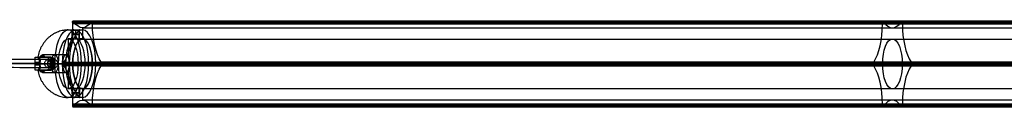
# Model space of a CAD drawing. Header units: millimetres. Extents: x -1192 to 1067, y -14 to 15.
# Tile 6 of 13: x -738 to -403, y -14 to 15. Entities that reach past the tile are written whole.
import ezdxf

# ---------------------------------------------------------------- set-up
doc = ezdxf.new("R2010")
doc.units = ezdxf.units.MM
for name, color, linetype in [('CABLE', 7, 'Continuous'), ('LUZ', 7, 'Continuous'), ('METAL NEGRO', 7, 'Continuous')]:
    doc.layers.add(name, color=color, linetype=linetype)

msp = doc.modelspace()

# ---------------------------------------------------------------- linework, layer by layer
at = {"layer": 'CABLE'}
for p, q in [((-726.64, 0.56, 255.9), (-728.83, 0.56, 254.15)), ((-727.74, -0.84, 255.02), (-727.73, 1.96, 255.02))]:
    msp.add_line(p, q, dxfattribs=at)
at = {"layer": 'CABLE', "extrusion": (-0.623585, 0.002143, 0.781752)}
msp.add_arc((1.94, -409.88, 653.17), 1.4, 90.154, 270.154, dxfattribs=at)
at = {"layer": 'CABLE', "extrusion": (0.623585, -0.002143, -0.781752)}
msp.add_arc((-1.94, -409.88, -653.17), 1.4, 89.846, 269.846, dxfattribs=at)
at = {"layer": 'CABLE'}
for points, knots in [([(-728.83, 0.56, 254.15), (-734.49, 0.58, 261.25), (-745.65, 0.62, 275.28), (-762.11, 0.68, 296.12), (-778.08, 0.73, 316.47), (-793.55, 0.78, 336.35), (-808.53, 0.83, 355.73), (-823.02, 0.88, 374.64), (-837.01, 0.93, 393.06), (-850.51, 0.97, 411), (-863.52, 1.02, 428.45), (-876.04, 1.06, 445.43), (-888.06, 1.1, 461.91), (-899.58, 1.14, 477.92), (-910.62, 1.17, 493.45), (-921.16, 1.21, 508.49), (-929.6, 1.23, 520.71), (-936.11, 1.26, 530.27), (-940.81, 1.27, 537.22), (-945.42, 1.29, 544.1), (-949.87, 1.3, 550.82), (-954.23, 1.31, 557.45), (-958.44, 1.33, 563.93), (-962.55, 1.34, 570.32), (-966.51, 1.35, 576.55), (-970.38, 1.36, 582.71), (-974.09, 1.37, 588.7), (-977.71, 1.38, 594.62), (-981.18, 1.4, 600.37), (-984.55, 1.41, 606.04), (-987.77, 1.41, 611.55), (-990.9, 1.42, 616.98), (-993.41, 1.43, 621.42), (-995.36, 1.44, 624.93), (-996.78, 1.44, 627.5), (-998.17, 1.44, 630.04), (-999.52, 1.45, 632.55), (-1000.85, 1.45, 635.03), (-1002.56, 1.46, 638.28), (-1004.23, 1.46, 641.48), (-1005.84, 1.47, 644.65), (-1007.01, 1.47, 646.98), (-1008.15, 1.47, 649.28), (-1009.26, 1.47, 651.55), (-1010.34, 1.48, 653.79), (-1011.39, 1.48, 656), (-1012.41, 1.48, 658.18), (-1013.39, 1.48, 660.33), (-1014.35, 1.49, 662.45), (-1015.28, 1.49, 664.55), (-1016.17, 1.49, 666.61), (-1017.04, 1.49, 668.64), (-1017.87, 1.49, 670.65), (-1018.67, 1.5, 672.62), (-1019.44, 1.5, 674.56), (-1020.18, 1.5, 676.47), (-1020.89, 1.5, 678.35), (-1021.57, 1.5, 680.2), (-1022.22, 1.5, 682.03), (-1022.84, 1.5, 683.82), (-1023.42, 1.5, 685.58), (-1023.98, 1.51, 687.32), (-1024.5, 1.51, 689.02), (-1025, 1.51, 690.7), (-1025.46, 1.51, 692.34), (-1025.89, 1.51, 693.96), (-1026.29, 1.51, 695.55), (-1026.54, 1.51, 696.6), (-1026.66, 1.51, 697.12), (-1026.68, 1.51, 697.17), (-1026.69, 1.51, 697.22), (-1026.7, 1.51, 697.27)], [0, 0, 0, 0, 27.267565, 53.848863, 79.744184, 104.953845, 129.478184, 153.317573, 176.472415, 198.943149, 220.730257, 241.834267, 262.255761, 281.99538, 301.053834, 319.431913, 337.130497, 345.640535, 354.150573, 362.321911, 370.49325, 378.326514, 386.159779, 393.655682, 401.151585, 408.310937, 415.470289, 422.294024, 429.117758, 435.606951, 442.096144, 448.252048, 454.407952, 457.361369, 460.314787, 463.185452, 466.056117, 468.844256, 471.632394, 477.044109, 479.667954, 482.2918, 484.83393, 487.376059, 489.836797, 492.297534, 494.677239, 497.056943, 499.35601, 501.655076, 503.893935, 506.092812, 508.251833, 510.371129, 512.45084, 514.491115, 516.492111, 518.453994, 520.37694, 522.261137, 524.106783, 525.914092, 527.683288, 529.414612, 531.108322, 532.76469, 534.384011, 535.966599, 535.966599, 535.966599, 536.125454, 536.125454, 536.125454, 536.125454]), ([(-727.73, 1.96, 255.02), (-733.39, 1.98, 262.12), (-744.55, 2.02, 276.15), (-761.01, 2.08, 296.98), (-776.97, 2.13, 317.33), (-792.45, 2.18, 337.2), (-807.42, 2.23, 356.59), (-821.91, 2.28, 375.48), (-835.9, 2.33, 393.9), (-849.39, 2.37, 411.83), (-862.4, 2.42, 429.28), (-874.91, 2.46, 446.25), (-886.92, 2.5, 462.73), (-898.44, 2.54, 478.73), (-909.47, 2.57, 494.25), (-920.01, 2.61, 509.28), (-928.44, 2.63, 521.5), (-934.95, 2.66, 531.05), (-939.65, 2.67, 538), (-944.25, 2.68, 544.88), (-948.7, 2.7, 551.58), (-953.06, 2.71, 558.22), (-957.26, 2.73, 564.68), (-961.37, 2.74, 571.08), (-965.32, 2.75, 577.3), (-969.19, 2.76, 583.45), (-972.9, 2.77, 589.43), (-976.51, 2.78, 595.34), (-979.98, 2.8, 601.08), (-983.35, 2.8, 606.75), (-986.56, 2.81, 612.25), (-989.68, 2.82, 617.68), (-992.18, 2.83, 622.1), (-994.14, 2.84, 625.61), (-995.55, 2.84, 628.17), (-996.94, 2.84, 630.71), (-998.29, 2.85, 633.21), (-999.61, 2.85, 635.69), (-1001.32, 2.86, 638.92), (-1002.98, 2.86, 642.12), (-1004.59, 2.86, 645.28), (-1005.76, 2.87, 647.6), (-1006.9, 2.87, 649.9), (-1008, 2.87, 652.16), (-1009.08, 2.88, 654.4), (-1010.12, 2.88, 656.59), (-1011.14, 2.88, 658.77), (-1012.12, 2.88, 660.91), (-1013.07, 2.89, 663.02), (-1013.99, 2.89, 665.11), (-1014.89, 2.89, 667.16), (-1015.75, 2.89, 669.19), (-1016.57, 2.89, 671.18), (-1017.37, 2.9, 673.14), (-1018.14, 2.9, 675.07), (-1018.87, 2.9, 676.97), (-1019.58, 2.9, 678.84), (-1020.25, 2.9, 680.68), (-1020.9, 2.9, 682.49), (-1021.51, 2.9, 684.27), (-1022.09, 2.9, 686.02), (-1022.64, 2.9, 687.74), (-1023.16, 2.91, 689.43), (-1023.65, 2.91, 691.09), (-1024.11, 2.91, 692.71), (-1024.54, 2.91, 694.31), (-1024.93, 2.91, 695.88), (-1025.18, 2.91, 696.92), (-1025.3, 2.91, 697.43)], [0, 0, 0, 0, 27.235592, 53.785722, 79.650681, 104.830781, 129.326365, 153.137801, 176.265493, 198.709879, 220.47144, 241.550705, 261.948254, 281.664727, 300.700834, 319.057364, 336.735196, 345.235256, 353.735315, 361.897072, 370.058829, 377.882909, 385.706989, 393.194102, 400.681215, 407.832173, 414.983131, 421.798864, 428.614597, 435.096181, 441.577765, 447.726451, 453.875137, 456.825092, 459.775046, 462.642346, 465.509645, 468.294514, 471.079383, 476.484752, 479.105521, 481.72629, 484.265439, 486.804588, 489.26244, 491.720293, 494.097206, 496.47412, 498.770491, 501.066862, 503.303096, 505.499395, 507.655884, 509.772694, 511.849967, 513.88785, 515.8865, 517.846082, 519.766774, 521.648761, 523.492244, 525.297433, 527.064555, 528.793849, 530.485572, 532.139999, 533.757421, 535.338075, 535.338075, 535.338075, 535.338075]), ([(-727.74, -0.84, 255.02), (-733.4, -0.82, 262.12), (-744.56, -0.78, 276.15), (-761.01, -0.72, 296.99), (-776.98, -0.67, 317.34), (-792.45, -0.62, 337.21), (-807.43, -0.57, 356.59), (-821.91, -0.52, 375.49), (-835.9, -0.47, 393.91), (-849.4, -0.43, 411.84), (-862.4, -0.38, 429.29), (-874.91, -0.34, 446.26), (-886.92, -0.3, 462.74), (-898.45, -0.26, 478.74), (-909.48, -0.23, 494.25), (-920.01, -0.19, 509.29), (-928.44, -0.17, 521.5), (-934.95, -0.14, 531.06), (-939.65, -0.13, 538.01), (-944.25, -0.12, 544.88), (-948.7, -0.1, 551.59), (-953.06, -0.09, 558.22), (-957.26, -0.07, 564.69), (-961.37, -0.06, 571.08), (-965.33, -0.05, 577.3), (-969.19, -0.04, 583.46), (-972.9, -0.03, 589.44), (-976.52, -0.02, 595.35), (-979.98, 0, 601.09), (-983.35, 0, 606.75), (-986.57, 0.01, 612.25), (-989.69, 0.02, 617.68), (-992.19, 0.03, 622.1), (-994.14, 0.04, 625.61), (-995.55, 0.04, 628.17), (-996.94, 0.04, 630.71), (-998.29, 0.05, 633.21), (-999.62, 0.05, 635.69), (-1001.32, 0.06, 638.93), (-1002.98, 0.06, 642.12), (-1004.6, 0.06, 645.29), (-1005.76, 0.07, 647.6), (-1006.9, 0.07, 649.9), (-1008, 0.07, 652.16), (-1009.08, 0.08, 654.4), (-1010.12, 0.08, 656.59), (-1011.14, 0.08, 658.77), (-1012.12, 0.08, 660.91), (-1013.07, 0.09, 663.03), (-1014, 0.09, 665.11), (-1014.89, 0.09, 667.17), (-1015.75, 0.09, 669.19), (-1016.58, 0.09, 671.18), (-1017.37, 0.1, 673.14), (-1018.14, 0.1, 675.07), (-1018.88, 0.1, 676.97), (-1019.58, 0.1, 678.84), (-1020.26, 0.1, 680.68), (-1020.9, 0.1, 682.49), (-1021.51, 0.1, 684.27), (-1022.09, 0.1, 686.02), (-1022.64, 0.1, 687.74), (-1023.16, 0.11, 689.43), (-1023.65, 0.11, 691.09), (-1024.11, 0.11, 692.71), (-1024.54, 0.11, 694.31), (-1024.94, 0.11, 695.88), (-1025.18, 0.11, 696.92), (-1025.3, 0.11, 697.43), (-1025.3, 0.11, 697.43), (-1025.3, 0.11, 697.43), (-1025.3, 0.11, 697.43)], [0, 0, 0, 0, 27.235592, 53.785722, 79.650681, 104.830781, 129.326365, 153.137801, 176.265493, 198.709879, 220.47144, 241.550705, 261.948254, 281.664727, 300.700834, 319.057364, 336.735196, 345.235256, 353.735315, 361.897072, 370.058829, 377.882909, 385.706989, 393.194102, 400.681215, 407.832173, 414.983131, 421.798864, 428.614597, 435.096181, 441.577765, 447.726451, 453.875137, 456.825092, 459.775046, 462.642346, 465.509645, 468.294514, 471.079383, 476.484752, 479.105521, 481.72629, 484.265439, 486.804588, 489.26244, 491.720293, 494.097206, 496.47412, 498.770491, 501.066862, 503.303096, 505.499395, 507.655884, 509.772694, 511.849967, 513.88785, 515.8865, 517.846082, 519.766774, 521.648761, 523.492244, 525.297433, 527.064555, 528.793849, 530.485572, 532.139999, 533.757421, 535.338153, 535.338153, 535.338153, 535.33823, 535.33823, 535.33823, 535.33823]), ([(-1023.9, 1.51, 697.59), (-1023.79, 1.51, 697.14), (-1023.56, 1.51, 696.16), (-1023.18, 1.51, 694.67), (-1022.76, 1.51, 693.08), (-1022.31, 1.51, 691.47), (-1021.82, 1.5, 689.83), (-1021.31, 1.5, 688.16), (-1020.76, 1.5, 686.45), (-1020.18, 1.5, 684.72), (-1019.58, 1.5, 682.95), (-1018.94, 1.5, 681.16), (-1018.27, 1.5, 679.33), (-1017.57, 1.5, 677.47), (-1016.84, 1.5, 675.58), (-1016.07, 1.49, 673.66), (-1015.28, 1.49, 671.71), (-1014.46, 1.49, 669.73), (-1013.6, 1.49, 667.72), (-1012.71, 1.49, 665.67), (-1011.79, 1.49, 663.6), (-1010.84, 1.48, 661.49), (-1009.87, 1.48, 659.36), (-1008.85, 1.48, 657.19), (-1007.82, 1.48, 655), (-1006.74, 1.47, 652.77), (-1005.64, 1.47, 650.52), (-1004.51, 1.47, 648.23), (-1003.34, 1.46, 645.92), (-1001.74, 1.46, 642.76), (-1000.08, 1.46, 639.57), (-998.38, 1.45, 636.35), (-997.06, 1.45, 633.87), (-995.71, 1.44, 631.38), (-994.32, 1.44, 628.84), (-992.92, 1.44, 626.29), (-990.97, 1.43, 622.79), (-988.47, 1.42, 618.37), (-985.35, 1.41, 612.95), (-982.14, 1.4, 607.46), (-978.78, 1.39, 601.8), (-975.32, 1.38, 596.07), (-971.71, 1.37, 590.17), (-968, 1.36, 584.2), (-964.14, 1.35, 578.05), (-960.19, 1.34, 571.83), (-956.08, 1.33, 565.45), (-951.89, 1.31, 558.99), (-947.53, 1.3, 552.36), (-943.09, 1.28, 545.65), (-938.49, 1.27, 538.79), (-933.79, 1.26, 531.84), (-927.29, 1.23, 522.29), (-918.86, 1.21, 510.08), (-908.33, 1.17, 495.06), (-897.31, 1.14, 479.55), (-885.79, 1.1, 463.56), (-873.78, 1.06, 447.08), (-861.27, 1.02, 430.12), (-848.27, 0.97, 412.68), (-834.78, 0.93, 394.75), (-820.79, 0.88, 376.34), (-806.32, 0.83, 357.44), (-791.34, 0.78, 338.06), (-775.87, 0.73, 318.2), (-759.91, 0.68, 297.85), (-743.46, 0.62, 277.02), (-732.3, 0.58, 262.99), (-726.64, 0.56, 255.9)], [0, 0, 0, 0, 1.418628, 3.034171, 4.686674, 6.376432, 8.103716, 9.868784, 11.671875, 13.513215, 15.393015, 17.311474, 19.268779, 21.265105, 23.300619, 25.375478, 27.489829, 29.643811, 31.837557, 34.071192, 36.364894, 38.658595, 41.032747, 43.406898, 45.861894, 48.316889, 50.853087, 53.389284, 56.007007, 58.62473, 64.023817, 66.805449, 69.587082, 72.451048, 75.315015, 78.261541, 81.208067, 87.349606, 93.491145, 99.965196, 106.439247, 113.247058, 120.054869, 127.197516, 134.340162, 141.818573, 149.296984, 157.111971, 164.926957, 173.079227, 181.231498, 189.721678, 198.211858, 215.869143, 234.204338, 253.21832, 272.911877, 293.285717, 314.340482, 336.076751, 358.49505, 381.595861, 405.379621, 429.846734, 454.997569, 480.832464, 507.351736, 534.555672, 534.555672, 534.555672, 534.555672])]:
    msp.add_open_spline(points, degree=3, knots=knots, dxfattribs=at)
at = {"layer": 'LUZ'}
for p, q in [((-168.6, 14.36, 6.78), (-720.37, 14.36, 242.48)), ((-713.76, 15.1, 257.95), (-162, 15.1, 22.25)), ((-713.57, 14.36, 258.41), (-161.8, 14.36, 22.71)), ((-161.8, 14.12, 22.71), (-713.57, 14.12, 258.41)), ((-444.78, 15.03, 125.57), (-443.44, 14.79, 125.45)), ((-444.49, 14.12, 124.63), (-444.49, 14.6, 124.63)), ((-444.11, 15.03, 125.28), (-444.11, 14.79, 125.73)), ((-438.73, 14.79, 139.74), (-437.39, 15.03, 139.62)), ((-438.06, 14.79, 139.46), (-438.06, 15.03, 139.9)), ((-437.68, 14.12, 140.56), (-437.68, 14.6, 140.56)), ((-716.97, 12.78, 250.44), (-716.97, 8.96, 250.44)), ((-723.58, 0.46, 234.97), (-171.81, 0.46, -0.72)), ((-720.31, 0.42, 242.62), (-723.58, 0.42, 234.97)), ((-720.31, 0.46, 242.62), (-168.54, 0.46, 6.93)), ((-713.63, 0.46, 258.26), (-161.86, 0.46, 22.56)), ((-710.36, 0.42, 265.91), (-713.63, 0.42, 258.26)), ((-710.36, 0.46, 265.91), (-158.59, 0.46, 30.21)), ((-448.18, 0.89, 117.61), (-446.85, 1.13, 117.48)), ((-448.18, 0.03, 117.61), (-446.85, -0.21, 117.48)), ((-447.51, 0.89, 117.32), (-447.51, 1.13, 117.77)), ((-447.51, -0.21, 117.77), (-447.51, 0.03, 117.32)), ((-435.33, 1.13, 147.71), (-433.99, 0.89, 147.58)), ((-435.33, -0.21, 147.71), (-433.99, 0.03, 147.58)), ((-434.66, 1.13, 147.42), (-434.66, 0.89, 147.87)), ((-434.66, 0.03, 147.87), (-434.66, -0.21, 147.42)), ((-716.97, -8.04, 250.44), (-716.97, -11.86, 250.44)), ((-168.6, -13.2, 6.78), (-720.37, -13.2, 242.48)), ((-165.2, -11.86, 14.75), (-716.97, -11.86, 250.44)), ((-444.49, -13.67, 124.63), (-444.49, -13.2, 124.63)), ((-437.68, -13.67, 140.56), (-437.68, -13.2, 140.56)), ((-168.6, -13.44, 6.78), (-720.37, -13.44, 242.48)), ((-720.18, -14.17, 242.94), (-168.41, -14.17, 7.24)), ((-713.76, -14.17, 257.95), (-162, -14.17, 22.25)), ((-713.57, -13.44, 258.41), (-161.8, -13.44, 22.71)), ((-444.78, -14.11, 125.57), (-443.44, -13.87, 125.45)), ((-444.11, -13.87, 125.73), (-444.11, -14.11, 125.28)), ((-438.73, -13.87, 139.74), (-437.39, -14.11, 139.62)), ((-438.06, -14.11, 139.9), (-438.06, -13.87, 139.46))]:
    msp.add_line(p, q, dxfattribs=at)
at = {"layer": 'LUZ', "extrusion": (0.919613, -3.2724e-14, -0.392825)}
msp.add_arc((14.12, -75, -757.71), 15, 90, 150, dxfattribs=at)
at = {"layer": 'LUZ', "extrusion": (0.919613, -1.67194e-11, -0.392825)}
msp.add_arc((14.6, -59.5, -757.71), 0.5, 270, 360, dxfattribs=at)
at = {"layer": 'LUZ', "extrusion": (-0.919613, -6.07051e-11, 0.392825)}
msp.add_arc((-14.6, -59.5, 757.71), 0.5, 150, 180, dxfattribs=at)
at = {"layer": 'LUZ', "extrusion": (0.919613, -2.12361e-12, -0.392825)}
msp.add_arc((27.78, -51.33, -757.71), 15, 180, 210, dxfattribs=at)
at = {"layer": 'LUZ', "extrusion": (0.919613, 2.50048e-12, -0.392825)}
msp.add_arc((27.78, -51.33, -757.71), 15, 150, 180, dxfattribs=at)
at = {"layer": 'LUZ', "extrusion": (0.919613, -1.97758e-10, -0.392825)}
msp.add_arc((14.6, -43.17, -757.71), 0.5, 330, 360, dxfattribs=at)
at = {"layer": 'LUZ', "extrusion": (-0.919613, -1.33739e-11, 0.392825)}
msp.add_arc((-14.6, -43.17, 757.71), 0.5, 90, 180, dxfattribs=at)
at = {"layer": 'LUZ', "extrusion": (0.919613, -4.26916e-13, -0.392825)}
msp.add_arc((14.12, -27.67, -757.71), 15, 210, 270, dxfattribs=at)
at = {"layer": 'LUZ', "extrusion": (-0.919613, 0, 0.392825)}
for centre, start, end in [((-14.12, -75, 457.71), 30, 90), ((-27.78, -51.33, 457.71), 330, 0), ((-27.78, -51.33, 457.71), 0, 30), ((-14.12, -27.67, 457.71), 270, 330), ((13.2, -75, 457.71), 90, 150), ((13.2, -27.67, 457.71), 210, 270), ((26.86, -51.33, 457.71), 150, 210)]:
    msp.add_arc(centre, 15, start, end, dxfattribs=at)
at = {"layer": 'LUZ', "extrusion": (0.919613, 4.54747e-13, -0.392825)}
for start, end in [(270, 0), (0, 30)]:
    msp.add_arc((14.6, -59.5, -457.71), 0.5, start, end, dxfattribs=at)
at = {"layer": 'LUZ', "extrusion": (0.919613, 0, -0.392825)}
for centre, radius, start, end in [((14.6, -43.17, -457.71), 0.5, 330, 0), ((14.6, -43.17, -457.71), 0.5, 360, 90), ((0.46, -51.33, -757.71), 8.5, 180, 0), ((0.46, -51.33, -757.71), 8.5, 360, 180), ((-13.67, -43.17, -457.71), 0.5, 90, 210)]:
    msp.add_arc(centre, radius, start, end, dxfattribs=at)
at = {"layer": 'LUZ', "extrusion": (0.919613, 5.68434e-14, -0.392825)}
msp.add_arc((0.46, -51.33, -457.71), 8.5, 180, 0, dxfattribs=at)
at = {"layer": 'LUZ', "extrusion": (0.919613, -5.68434e-14, -0.392825)}
msp.add_arc((0.46, -51.33, -457.71), 8.5, 360, 180, dxfattribs=at)
at = {"layer": 'LUZ', "extrusion": (-0.919613, 3.56076e-13, 0.392825)}
msp.add_arc((-0.46, -67.66, 757.71), 0.5, 210, 330, dxfattribs=at)
at = {"layer": 'LUZ', "extrusion": (-0.919613, -6.48759e-13, 0.392825)}
msp.add_arc((-0.46, -35.01, 757.71), 0.5, 30, 150, dxfattribs=at)
at = {"layer": 'LUZ', "extrusion": (0.919613, 1.13687e-13, -0.392825)}
msp.add_arc((0.46, -67.66, -457.71), 0.5, 210, 330, dxfattribs=at)
at = {"layer": 'LUZ', "extrusion": (0.919613, -3.41061e-13, -0.392825)}
msp.add_arc((0.46, -35.01, -457.71), 0.5, 30, 150, dxfattribs=at)
at = {"layer": 'LUZ', "extrusion": (0.919613, -6.13902e-13, -0.392825)}
msp.add_arc((-13.2, -75, -757.71), 15, 30, 90, dxfattribs=at)
at = {"layer": 'LUZ', "extrusion": (0.919613, 2.88658e-15, -0.392825)}
msp.add_arc((-13.2, -27.67, -757.71), 15, 270, 330, dxfattribs=at)
at = {"layer": 'LUZ', "extrusion": (0.919613, 9.85823e-13, -0.392825)}
msp.add_arc((-26.86, -51.33, -757.71), 15, 330, 30, dxfattribs=at)
at = {"layer": 'LUZ', "extrusion": (-0.919613, -8.80604e-12, 0.392825)}
msp.add_arc((13.67, -59.5, 757.71), 0.5, 270, 30, dxfattribs=at)
at = {"layer": 'LUZ', "extrusion": (-0.919613, 9.10858e-12, 0.392825)}
msp.add_arc((13.67, -43.17, 757.71), 0.5, 330, 90, dxfattribs=at)
at = {"layer": 'LUZ', "extrusion": (0.919613, -4.54747e-13, -0.392825)}
msp.add_arc((-13.67, -59.5, -457.71), 0.5, 150, 270, dxfattribs=at)
at = {"layer": 'LUZ'}
for points in [[(-720.37, 14.6, 242.48), (-720.37, 14.12, 242.48)], [(-168.6, 14.6, 6.78), (-720.37, 14.6, 242.48)], [(-168.6, 14.12, 6.78), (-720.37, 14.12, 242.48)], [(-720.18, 15.1, 242.94), (-168.41, 15.1, 7.24)], [(-719.92, 14.79, 243.54), (-720.08, 15.03, 243.17)], [(-720.08, 15.03, 243.17), (-168.31, 15.03, 7.47)], [(-719.92, 14.79, 243.54), (-168.15, 14.79, 7.85)], [(-713.86, 15.03, 257.72), (-714.02, 14.79, 257.34)], [(-162.26, 14.79, 21.64), (-714.02, 14.79, 257.34)], [(-162.09, 15.03, 22.02), (-713.86, 15.03, 257.72)], [(-713.76, 15.1, 257.95), (-162, 15.1, 22.25)], [(-713.57, 14.12, 258.41), (-713.57, 14.6, 258.41)], [(-161.8, 14.6, 22.71), (-713.57, 14.6, 258.41)], [(-713.57, 14.12, 258.41), (-161.8, 14.12, 22.71)], [(-716.97, 12.78, 250.44), (-165.2, 12.78, 14.75)], [(-716.97, 8.96, 250.44), (-165.2, 8.96, 14.75)], [(-723.32, 1.13, 235.58), (-723.48, 0.89, 235.2)], [(-171.71, 0.89, -0.49), (-723.48, 0.89, 235.2)], [(-723.48, 0.03, 235.2), (-723.32, -0.21, 235.58)], [(-723.48, 0.03, 235.2), (-171.71, 0.03, -0.49)], [(-723.32, 1.13, 235.58), (-171.55, 1.13, -0.12)], [(-710.46, 0.89, 265.68), (-710.62, 1.13, 265.3)], [(-158.85, 1.13, 29.61), (-710.62, 1.13, 265.3)], [(-710.62, -0.21, 265.3), (-710.46, 0.03, 265.68)], [(-158.69, 0.89, 29.98), (-710.46, 0.89, 265.68)], [(-710.46, 0.03, 265.68), (-158.69, 0.03, 29.98)], [(-171.55, -0.21, -0.12), (-723.32, -0.21, 235.58)], [(-710.62, -0.21, 265.3), (-158.85, -0.21, 29.61)], [(-165.2, -8.04, 14.75), (-716.97, -8.04, 250.44)], [(-720.37, -13.2, 242.48), (-720.37, -13.67, 242.48)], [(-720.37, -13.2, 242.48), (-168.6, -13.2, 6.78)], [(-713.57, -13.67, 258.41), (-713.57, -13.2, 258.41)], [(-161.8, -13.2, 22.71), (-713.57, -13.2, 258.41)], [(-720.37, -13.67, 242.48), (-168.6, -13.67, 6.78)], [(-720.08, -14.11, 243.17), (-719.92, -13.87, 243.54)], [(-168.31, -14.11, 7.47), (-720.08, -14.11, 243.17)], [(-168.15, -13.87, 7.85), (-719.92, -13.87, 243.54)], [(-714.02, -13.87, 257.34), (-713.86, -14.11, 257.72)], [(-714.02, -13.87, 257.34), (-162.26, -13.87, 21.64)], [(-713.86, -14.11, 257.72), (-162.09, -14.11, 22.02)], [(-161.8, -13.67, 22.71), (-713.57, -13.67, 258.41)]]:
    msp.add_open_spline(points, degree=1, dxfattribs=at)
at = {"layer": 'METAL NEGRO'}
for p, q in [((-720.52, 9.05, 251.42), (-720.52, 12.05, 251.42)), ((-719.27, 8.98, 252.67), (-719.27, 12, 252.67)), ((-719.27, 8.98, 250.17), (-719.27, 12, 250.17)), ((-718.02, 9.05, 251.42), (-718.02, 12.05, 251.42)), ((-716.97, 12.06, 250.44), (-716.97, 9.06, 250.44)), ((-721.01, 9.06, 252.17), (-721.8, 9.06, 252.5)), ((-720.42, 9.06, 251.91), (-721.8, 9.06, 252.5)), ((-721.8, 9.06, 252.5), (-721.8, 2.8, 252.5)), ((-716.97, 9.06, 250.44), (-718.12, 9.06, 250.93)), ((-717.62, 9.06, 250.72), (-718.12, 9.06, 250.93)), ((-730.69, 3.56, 253.96), (-730.69, 2.81, 253.96)), ((-733.09, 0.56, 250.31), (-731.4, 0.56, 251.17)), ((-731.36, 0.11, 251.19), (-733.08, 0.11, 250.32)), ((-732.32, 2.81, 256.55), (-728.2, 2.81, 256.55)), ((-732.22, 0.11, 250.75), (-732.22, 1.01, 250.75)), ((-731.4, 0.56, 251.17), (-727.67, 0.56, 249.58)), ((-731.3, 3.03, 252.54), (-729.96, 3.03, 255.66)), ((-730.44, 2.81, 259.75), (-730.44, 2.81, 254.54)), ((-727.67, 0.56, 249.58), (-729.9, 0.56, 244.35)), ((-727.73, 2.81, 255.02), (-729.48, 2.81, 260.76)), ((-726.43, 1.01, 256.93), (-728.02, 1.01, 262.16)), ((-728.02, 0.56, 262.17), (-726.43, 0.56, 256.93)), ((-725.37, 0.56, 248.59), (-727.87, 0.56, 242.74)), ((-727.23, 1.01, 259.55), (-727.23, 0.11, 259.55)), ((-726.92, 0.56, 255.78), (-721.4, 0.56, 253.42)), ((-726.43, 0.56, 256.93), (-726.92, 0.56, 255.78)), ((-726.87, 2.45, 255.91), (-726.87, -1.32, 255.91)), ((-721.49, 0.56, 239.87), (-726.32, 0.56, 241.93)), ((-725.37, 0.56, 248.59), (-723.76, 0.56, 247.91)), ((-720.31, 0.56, 242.62), (-725.14, 0.56, 244.69)), ((-725.14, 0.56, 244.69), (-723.76, 0.56, 247.91)), ((-721.49, 0.56, 239.87), (-720.31, 0.56, 242.62)), ((-721.4, 0.56, 253.42), (-718.46, 0.56, 260.32)), ((-713.63, 0.56, 258.26), (-718.46, 0.56, 260.32)), ((-712.45, 0.56, 261.02), (-717.28, 0.56, 263.08)), ((-713.63, 0.56, 258.26), (-712.45, 0.56, 261.02)), ((-732.32, -1.69, 256.55), (-728.2, -1.69, 256.55)), ((-731.3, -1.91, 252.54), (-729.96, -1.91, 255.66)), ((-730.69, -1.69, 253.96), (-730.69, -2.44, 253.96)), ((-730.44, -1.69, 254.54), (-730.44, -1.69, 259.75)), ((-721.8, -1.67, 252.5), (-721.8, -7.94, 252.5)), ((-720.97, -7.94, 252.15), (-721.8, -7.94, 252.5)), ((-720.42, -7.94, 251.91), (-721.8, -7.94, 252.5)), ((-720.52, -7.92, 251.42), (-720.52, -10.93, 251.42)), ((-719.27, -7.86, 252.67), (-719.27, -10.88, 252.67)), ((-719.27, -7.86, 250.17), (-719.27, -10.88, 250.17)), ((-716.97, -7.94, 250.44), (-718.12, -7.94, 250.93)), ((-717.67, -7.94, 250.74), (-718.12, -7.94, 250.93)), ((-718.02, -7.92, 251.42), (-718.02, -10.93, 251.42)), ((-716.97, -7.94, 250.44), (-716.97, -10.94, 250.44))]:
    msp.add_line(p, q, dxfattribs=at)
at = {"layer": 'METAL NEGRO', "extrusion": (0.919613, -4.72738e-13, -0.392825)}
msp.add_arc((0.56, -51.33, -762.96), 11.5, 270, 0, dxfattribs=at)
at = {"layer": 'METAL NEGRO', "extrusion": (-0.919613, 0, 0.392825)}
for centre, radius, start, end in [((-0.56, -51.33, 760.34), 11.5, 186.2088, 353.7912), ((-0.56, -51.33, 757.71), 11.5, 180, 0), ((-0.56, -51.33, 760.34), 11.5, 6.2083, 173.7914), ((-0.56, -51.33, 757.71), 11.5, 0, 180), ((-0.56, -51.33, 760.34), 8.5, 188.4136, 351.5868), ((-0.56, -51.33, 757.71), 8.5, 180, 0), ((-0.56, -51.33, 760.34), 8.5, 8.4139, 171.5861), ((-0.56, -51.33, 757.71), 8.5, 0, 180), ((-0.56, -53.33, 762.96), 3, 180, 0), ((-0.56, -53.33, 762.96), 3, 0, 180)]:
    msp.add_arc(centre, radius, start, end, dxfattribs=at)
at = {"layer": 'METAL NEGRO', "extrusion": (-0.919613, -4.46252e-13, 0.392825)}
msp.add_arc((-0.56, -51.33, 762.96), 11.5, 90, 180, dxfattribs=at)
at = {"layer": 'METAL NEGRO', "extrusion": (0, 1, 0)}
for centre, radius, start, end in [((719.27, 251.42, 10.51), 1.25, 203.1304, 23.1304), ((719.27, 251.42, 10.51), 1.25, 23.1304, 203.1304), ((721.8, 252.5, 2.81), 11.28, 359.1652, 47.0956)]:
    msp.add_arc(centre, radius, start, end, dxfattribs=at)
at = {"layer": 'METAL NEGRO', "extrusion": (0.919613, 0, -0.392825)}
for centre, radius, start, end in [((0.56, -51.33, -762.96), 8.5, 180, 0), ((0.56, -51.33, -762.96), 8.5, 360, 180), ((0.56, -53.33, -767.16), 3, 0, 180)]:
    msp.add_arc(centre, radius, start, end, dxfattribs=at)
at = {"layer": 'METAL NEGRO', "extrusion": (0.919613, -7.94152e-12, -0.392825)}
msp.add_arc((0.56, -53.33, -771.71), 3, 310.4593, 360, dxfattribs=at)
at = {"layer": 'METAL NEGRO', "extrusion": (0.919613, -1.45622e-12, -0.392825)}
msp.add_arc((0.56, -53.33, -771.71), 3, 0, 41.4096, dxfattribs=at)
at = {"layer": 'METAL NEGRO', "extrusion": (0.919613, 5.68434e-14, -0.392825)}
for start, end in [(272.0231, 0), (180, 267.9667)]:
    msp.add_arc((0.56, -53.33, -767.21), 3, start, end, dxfattribs=at)
at = {"layer": 'METAL NEGRO', "extrusion": (0.451961, -3.15467e-11, -0.892038)}
msp.add_arc((0.56, -529.75, -554.62), 11.06, 270, 272.3318, dxfattribs=at)
at = {"layer": 'METAL NEGRO', "extrusion": (0, -1, 0)}
for centre, radius, start, end in [((-721.8, 252.5, -0.56), 11.5, 190.9724, 225.1808), ((-721.8, 252.5, -0.56), 11.5, 66.8696, 122.7668), ((-721.8, 252.5, -0.56), 11.5, 238.1167, 246.8696), ((-721.8, 252.5, 1.69), 11.28, 132.9044, 180.8348), ((-719.27, 251.42, 9.39), 1.25, 156.8696, 336.8696), ((-719.27, 251.42, 9.39), 1.25, 336.8696, 156.8696)]:
    msp.add_arc(centre, radius, start, end, dxfattribs=at)
at = {"layer": 'METAL NEGRO', "extrusion": (0.451961, 4.55562e-11, -0.892038)}
msp.add_arc((0.56, -529.75, -554.62), 11.06, 267.6682, 270, dxfattribs=at)
at = {"layer": 'METAL NEGRO', "extrusion": (0.892038, 1.13687e-13, 0.451961)}
msp.add_arc((1.01, 556.42, -539.13), 1.8, 270, 0, dxfattribs=at)
at = {"layer": 'METAL NEGRO', "extrusion": (-0.892038, -1.13687e-13, -0.451961)}
msp.add_arc((-0.11, 556.42, 539.13), 1.8, 270, 0, dxfattribs=at)
at = {"layer": 'METAL NEGRO', "extrusion": (-0.392825, -5.68434e-14, -0.919613)}
msp.add_arc((-0.56, 765.96, 59.3), 1.25, 0, 180, dxfattribs=at)
at = {"layer": 'METAL NEGRO', "extrusion": (-0.290194, 0, 0.956968)}
msp.add_arc((-1.01, -622.41, 458.65), 1.8, 90, 180, dxfattribs=at)
at = {"layer": 'METAL NEGRO', "extrusion": (0.290194, -5.68434e-14, -0.956968)}
msp.add_arc((0.11, -622.41, -458.65), 1.8, 90, 180, dxfattribs=at)
at = {"layer": 'METAL NEGRO', "extrusion": (0.956968, 6.25867e-12, 0.290194)}
msp.add_arc((0.56, 451.1, -620.61), 11.06, 87.6682, 90, dxfattribs=at)
at = {"layer": 'METAL NEGRO', "extrusion": (0.956968, 2.82168e-11, 0.290194)}
msp.add_arc((0.56, 451.1, -620.61), 11.06, 90, 92.3318, dxfattribs=at)
at = {"layer": 'METAL NEGRO', "extrusion": (-0.392825, 1.7053e-13, -0.919613)}
msp.add_arc((-0.56, 765.96, 59.38), 1.25, 180, 360, dxfattribs=at)
at = {"layer": 'METAL NEGRO', "extrusion": (0.919613, 8.62088e-14, -0.392825)}
msp.add_arc((0.56, -53.33, -768.96), 3, 42.5155, 137.4845, dxfattribs=at)
at = {"layer": 'METAL NEGRO', "extrusion": (0.919613, 4.36374e-13, -0.392825)}
msp.add_arc((0.56, -51.33, -762.96), 11.5, 180, 270, dxfattribs=at)
at = {"layer": 'METAL NEGRO', "extrusion": (-0.919613, -4.00009e-13, 0.392825)}
msp.add_arc((-0.56, -51.33, 762.96), 11.5, 360, 90, dxfattribs=at)
at = {"layer": 'METAL NEGRO', "extrusion": (0.919613, 2.11656e-12, -0.392825)}
msp.add_arc((0.56, -53.33, -771.71), 3, 180, 229.5407, dxfattribs=at)
at = {"layer": 'METAL NEGRO', "extrusion": (0.919613, 5.47729e-12, -0.392825)}
msp.add_arc((0.56, -53.33, -771.71), 3, 138.5904, 180, dxfattribs=at)
at = {"layer": 'METAL NEGRO'}
for points, weights, degree in [([(-721.8, 12.06, 252.5), (-730.47, 12.06, 256.21), (-732.17, 2.81, 256.93)], [1, 0.746414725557, 0.931934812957], 2), ([(-733.09, 0.56, 250.31), (-732.41, 0.56, 246.84), (-729.9, 0.56, 244.35)], [0.861319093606, 0.836758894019, 0.889874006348], 2), ([(-730.92, 2.81, 253.43), (-731.13, 2.81, 252.92), (-731.34, 2.71, 252.43), (-731.53, 2.51, 252)], [1, 0.971301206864, 0.971301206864, 1], 3), ([(-731.36, 0.11, 251.19), (-731.41, 0.41, 251.16), (-731.41, 0.71, 251.16), (-731.36, 1.01, 251.19)], [1, 0.99245733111, 0.99245733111, 1], 3), ([(-726.43, 1.01, 256.93), (-726.43, 1.9, 256.93), (-726.77, 2.59, 256.13), (-727.3, 2.77, 254.89)], [1, 0.851082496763, 0.851082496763, 1], 3), ([(-727.3, -1.65, 254.89), (-726.77, -1.47, 256.13), (-726.43, -0.78, 256.93), (-726.43, 0.11, 256.93)], [1, 0.851082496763, 0.851082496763, 1], 3), ([(-732.17, -1.69, 256.93), (-730.47, -10.94, 256.21), (-721.8, -10.94, 252.5)], [0.931934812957, 0.746414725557, 1], 2), ([(-731.53, -1.39, 252), (-731.34, -1.58, 252.43), (-731.13, -1.69, 252.92), (-730.92, -1.69, 253.43)], [1, 0.971301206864, 0.971301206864, 1], 3)]:
    msp.add_rational_spline(points, weights, degree=degree, dxfattribs=at)
for points, degree in [([(-721.8, 12.06, 252.5), (-720.42, 12.06, 251.91)], 1), ([(-720.42, 12.06, 251.91), (-720.42, 9.06, 251.91)], 1), ([(-718.12, 9.06, 250.93), (-718.12, 12.06, 250.93)], 1), ([(-718.12, 12.06, 250.93), (-716.97, 12.06, 250.44)], 1), ([(-720.42, 9.06, 251.91), (-721.8, 9.06, 252.5)], 1), ([(-716.97, 9.06, 250.44), (-718.12, 9.06, 250.93)], 1), ([(-722.58, 3.56, 250.66), (-730.63, 3.56, 254.1)], 1), ([(-731.36, 1.01, 251.19), (-733.08, 1.01, 250.32)], 1), ([(-733.08, 0.11, 250.32), (-731.36, 0.11, 251.19)], 1), ([(-733.07, 2.81, 252.34), (-730.92, 2.81, 253.43)], 1), ([(-729.85, 2.81, 255.93), (-730.92, 2.81, 253.43)], 1), ([(-729.85, 2.81, 255.93), (-727.73, 2.81, 255.02)], 1), ([(-727.73, 2.81, 255.02), (-729.48, 2.81, 260.76)], 1), ([(-726.41, 1.81, 249.33), (-728.89, 1.81, 243.54)], 1), ([(-728.02, 1.01, 262.16), (-726.43, 1.01, 256.93)], 1), ([(-726.43, 0.11, 256.93), (-728.02, 0.11, 262.16)], 1), ([(-727.73, 2.81, 255.02), (-727.59, 2.81, 254.96), (-727.45, 2.8, 254.92), (-727.3, 2.77, 254.89)], 3), ([(-726.43, 1.01, 256.93), (-726.43, 0.11, 256.93)], 1), ([(-730.92, -1.69, 253.43), (-733.07, -1.69, 252.34)], 1), ([(-730.92, -1.69, 253.43), (-729.85, -1.69, 255.93)], 1), ([(-730.63, -2.44, 254.1), (-722.58, -2.44, 250.66)], 1), ([(-727.73, -1.69, 255.02), (-729.85, -1.69, 255.93)], 1), ([(-729.48, -1.69, 260.76), (-727.73, -1.69, 255.02)], 1), ([(-728.89, -0.69, 243.54), (-726.41, -0.69, 249.33)], 1), ([(-727.3, -1.65, 254.89), (-727.45, -1.68, 254.92), (-727.59, -1.69, 254.96), (-727.73, -1.69, 255.02)], 3), ([(-721.8, -7.94, 252.5), (-720.42, -7.94, 251.91)], 1), ([(-720.42, -7.94, 251.91), (-720.42, -10.94, 251.91)], 1), ([(-718.12, -10.94, 250.93), (-718.12, -7.94, 250.93)], 1), ([(-718.12, -7.94, 250.93), (-716.97, -7.94, 250.44)], 1), ([(-720.42, -10.94, 251.91), (-721.8, -10.94, 252.5)], 1), ([(-716.97, -10.94, 250.44), (-718.12, -10.94, 250.93)], 1)]:
    msp.add_open_spline(points, degree=degree, dxfattribs=at)
for points, knots in [([(-720.42, 12.06, 251.91), (-720.48, 12.06, 251.76), (-720.52, 12.06, 251.6), (-720.52, 12.04, 251.27), (-720.49, 12.04, 251.11), (-720.37, 12.02, 250.81), (-720.28, 12.01, 250.67), (-720.05, 12, 250.43), (-719.91, 11.99, 250.34), (-719.61, 11.99, 250.21), (-719.45, 12, 250.18), (-719.12, 12.01, 250.17), (-718.96, 12.02, 250.2), (-718.65, 12.04, 250.32), (-718.51, 12.04, 250.42), (-718.28, 12.06, 250.64), (-718.18, 12.06, 250.78), (-718.12, 12.06, 250.93)], [0, 0, 0, 0, 0.494393, 0.494393, 0.988786, 0.988786, 1.483179, 1.483179, 1.977572, 1.977572, 2.471965, 2.471965, 2.966358, 2.966358, 3.460751, 3.460751, 3.955144, 3.955144, 3.955144, 3.955144]), ([(-718.12, 12.06, 250.93), (-718.05, 12.06, 251.08), (-718.02, 12.06, 251.25), (-718.02, 12.04, 251.57), (-718.05, 12.04, 251.74), (-718.17, 12.02, 252.04), (-718.26, 12.01, 252.18), (-718.49, 12, 252.41), (-718.63, 11.99, 252.51), (-718.85, 11.99, 252.6), (-718.93, 11.99, 252.63), (-719.09, 12, 252.66), (-719.17, 12, 252.67), (-719.42, 12.01, 252.68), (-719.58, 12.02, 252.64), (-719.89, 12.04, 252.52), (-720.03, 12.04, 252.43), (-720.2, 12.05, 252.26), (-720.25, 12.06, 252.2), (-720.35, 12.06, 252.06), (-720.39, 12.06, 251.99), (-720.42, 12.06, 251.91)], [0, 0, 0, 0, 0.493806, 0.493806, 0.987612, 0.987612, 1.481418, 1.481418, 1.975223, 1.975223, 2.222126, 2.222126, 2.469029, 2.469029, 2.962835, 2.962835, 3.456641, 3.456641, 3.703544, 3.703544, 3.950447, 3.950447, 3.950447, 3.950447]), ([(-720.42, 9.06, 251.91), (-720.45, 9.06, 251.84), (-720.48, 9.06, 251.76), (-720.51, 9.06, 251.6), (-720.52, 9.05, 251.52), (-720.52, 9.04, 251.27), (-720.49, 9.03, 251.11), (-720.37, 9, 250.8), (-720.28, 8.99, 250.67), (-720.11, 8.98, 250.49), (-720.04, 8.97, 250.44), (-719.91, 8.97, 250.35), (-719.83, 8.97, 250.31), (-719.61, 8.97, 250.21), (-719.44, 8.97, 250.18), (-719.12, 8.99, 250.17), (-718.95, 9, 250.2), (-718.65, 9.03, 250.32), (-718.51, 9.04, 250.41), (-718.28, 9.06, 250.64), (-718.18, 9.06, 250.78), (-718.12, 9.06, 250.93)], [-3.952953, -3.952953, -3.952953, -3.952953, -3.705894, -3.705894, -3.458834, -3.458834, -2.964715, -2.964715, -2.470596, -2.470596, -2.223536, -2.223536, -1.976477, -1.976477, -1.482358, -1.482358, -0.988238, -0.988238, -0.494119, -0.494119, 0, 0, 0, 0]), ([(-720.42, 9.06, 251.91), (-720.35, 9.06, 252.06), (-720.26, 9.06, 252.2), (-720.03, 9.04, 252.43), (-719.89, 9.03, 252.52), (-719.66, 9.01, 252.61), (-719.58, 9, 252.64), (-719.42, 8.99, 252.67), (-719.34, 8.99, 252.67), (-719.09, 8.97, 252.67), (-718.93, 8.97, 252.64), (-718.63, 8.97, 252.51), (-718.49, 8.97, 252.41), (-718.26, 8.99, 252.18), (-718.17, 9, 252.04), (-718.05, 9.03, 251.74), (-718.02, 9.04, 251.57), (-718.02, 9.06, 251.25), (-718.05, 9.06, 251.08), (-718.12, 9.06, 250.93)], [0, 0, 0, 0, 0.494418, 0.494418, 0.988837, 0.988837, 1.236046, 1.236046, 1.483255, 1.483255, 1.977673, 1.977673, 2.472092, 2.472092, 2.96651, 2.96651, 3.460928, 3.460928, 3.955346, 3.955346, 3.955346, 3.955346]), ([(-733.08, 1.01, 250.32), (-733.07, 1.14, 250.32), (-733.07, 1.26, 250.34), (-733.06, 1.5, 250.4), (-733.06, 1.62, 250.44), (-733.06, 1.96, 250.61), (-733.06, 2.15, 250.77), (-733.06, 2.4, 251.05), (-733.06, 2.47, 251.16), (-733.06, 2.59, 251.37), (-733.06, 2.64, 251.49), (-733.07, 2.73, 251.72), (-733.07, 2.76, 251.84), (-733.07, 2.8, 252.09), (-733.07, 2.81, 252.21), (-733.07, 2.81, 252.34)], [0, 0, 0, 0, 0.37557, 0.37557, 0.75114, 0.75114, 1.502279, 1.502279, 1.877849, 1.877849, 2.253419, 2.253419, 2.628989, 2.628989, 3.004559, 3.004559, 3.004559, 3.004559]), ([(-733.07, -1.69, 252.34), (-733.07, -1.69, 252.09), (-733.07, -1.65, 251.84), (-733.06, -1.48, 251.37), (-733.06, -1.36, 251.15), (-733.06, -1.11, 250.86), (-733.06, -1.02, 250.78), (-733.06, -0.83, 250.62), (-733.06, -0.72, 250.55), (-733.06, -0.5, 250.44), (-733.06, -0.38, 250.4), (-733.07, -0.14, 250.34), (-733.07, -0.02, 250.32), (-733.08, 0.11, 250.32)], [0, 0, 0, 0, 0.751676, 0.751676, 1.503353, 1.503353, 1.879191, 1.879191, 2.255029, 2.255029, 2.630868, 2.630868, 3.006706, 3.006706, 3.006706, 3.006706]), ([(-731.36, 1.01, 251.19), (-731.34, 1.16, 251.2), (-731.32, 1.3, 251.23), (-731.3, 1.59, 251.32), (-731.3, 1.73, 251.38), (-731.32, 1.98, 251.52), (-731.34, 2.11, 251.61), (-731.41, 2.33, 251.8), (-731.46, 2.42, 251.9), (-731.53, 2.51, 252)], [-1.791233, -1.791233, -1.791233, -1.791233, -1.343424, -1.343424, -0.895616, -0.895616, -0.447808, -0.447808, 0, 0, 0, 0]), ([(-731.53, -1.39, 252), (-731.46, -1.3, 251.9), (-731.41, -1.21, 251.79), (-731.34, -0.98, 251.61), (-731.32, -0.86, 251.52), (-731.3, -0.6, 251.38), (-731.3, -0.46, 251.32), (-731.32, -0.18, 251.23), (-731.34, -0.04, 251.2), (-731.36, 0.11, 251.19)], [-1.791242, -1.791242, -1.791242, -1.791242, -1.343432, -1.343432, -0.895621, -0.895621, -0.447811, -0.447811, 0, 0, 0, 0]), ([(-728.89, 1.81, 243.54), (-729.02, 1.81, 243.64), (-729.15, 1.78, 243.74), (-729.39, 1.66, 243.94), (-729.51, 1.57, 244.03), (-729.7, 1.34, 244.18), (-729.77, 1.2, 244.24), (-729.85, 0.97, 244.3), (-729.87, 0.89, 244.32), (-729.9, 0.73, 244.34), (-729.9, 0.64, 244.35), (-729.9, 0.56, 244.35)], [0, 0, 0, 0, 0.502626, 0.502626, 1.005253, 1.005253, 1.507879, 1.507879, 1.759192, 1.759192, 2.010505, 2.010505, 2.010505, 2.010505]), ([(-729.9, 0.56, 244.35), (-729.9, 0.39, 244.35), (-729.88, 0.23, 244.32), (-729.77, -0.08, 244.24), (-729.69, -0.22, 244.18), (-729.51, -0.45, 244.03), (-729.39, -0.54, 243.94), (-729.15, -0.66, 243.74), (-729.02, -0.69, 243.64), (-728.89, -0.69, 243.54)], [0, 0, 0, 0, 0.503256, 0.503256, 1.006512, 1.006512, 1.509768, 1.509768, 2.013024, 2.013024, 2.013024, 2.013024]), ([(-729.48, 2.81, 260.76), (-729.29, 2.81, 260.94), (-729.11, 2.77, 261.1), (-728.76, 2.6, 261.43), (-728.61, 2.48, 261.57), (-728.4, 2.24, 261.77), (-728.33, 2.15, 261.83), (-728.22, 1.95, 261.94), (-728.17, 1.85, 261.99), (-728.1, 1.62, 262.07), (-728.07, 1.5, 262.1), (-728.03, 1.26, 262.15), (-728.02, 1.14, 262.16), (-728.02, 1.01, 262.16)], [0, 0, 0, 0, 0.751676, 0.751676, 1.503353, 1.503353, 1.879191, 1.879191, 2.255029, 2.255029, 2.630868, 2.630868, 3.006706, 3.006706, 3.006706, 3.006706]), ([(-728.02, 0.11, 262.16), (-728.02, -0.01, 262.16), (-728.03, -0.14, 262.15), (-728.07, -0.38, 262.1), (-728.1, -0.5, 262.07), (-728.21, -0.83, 261.95), (-728.33, -1.03, 261.84), (-728.53, -1.27, 261.64), (-728.61, -1.35, 261.57), (-728.77, -1.47, 261.42), (-728.85, -1.52, 261.35), (-729.02, -1.6, 261.19), (-729.11, -1.64, 261.1), (-729.29, -1.68, 260.93), (-729.38, -1.69, 260.85), (-729.48, -1.69, 260.76)], [0, 0, 0, 0, 0.37557, 0.37557, 0.75114, 0.75114, 1.502279, 1.502279, 1.877849, 1.877849, 2.253419, 2.253419, 2.628989, 2.628989, 3.004559, 3.004559, 3.004559, 3.004559]), ([(-727.87, 0.56, 242.74), (-727.87, 0.73, 242.74), (-727.9, 0.89, 242.76), (-728, 1.2, 242.84), (-728.08, 1.34, 242.9), (-728.27, 1.57, 243.05), (-728.39, 1.66, 243.14), (-728.63, 1.78, 243.33), (-728.76, 1.81, 243.43), (-728.89, 1.81, 243.54)], [0, 0, 0, 0, 0.502799, 0.502799, 1.005599, 1.005599, 1.508398, 1.508398, 2.011198, 2.011198, 2.011198, 2.011198]), ([(-728.89, -0.69, 243.54), (-728.76, -0.69, 243.43), (-728.63, -0.66, 243.33), (-728.39, -0.54, 243.14), (-728.27, -0.44, 243.05), (-728.08, -0.22, 242.9), (-728, -0.08, 242.84), (-727.93, 0.15, 242.78), (-727.91, 0.23, 242.76), (-727.88, 0.39, 242.74), (-727.87, 0.48, 242.74), (-727.87, 0.56, 242.74)], [0, 0, 0, 0, 0.502131, 0.502131, 1.004263, 1.004263, 1.506394, 1.506394, 1.75746, 1.75746, 2.008525, 2.008525, 2.008525, 2.008525]), ([(-726.41, -0.69, 249.33), (-726.56, -0.69, 249.4), (-726.72, -0.66, 249.45), (-727.02, -0.53, 249.52), (-727.16, -0.44, 249.54), (-727.34, -0.27, 249.56), (-727.4, -0.2, 249.56), (-727.49, -0.07, 249.57), (-727.53, 0, 249.57), (-727.6, 0.16, 249.57), (-727.63, 0.23, 249.57), (-727.66, 0.39, 249.57), (-727.67, 0.48, 249.58), (-727.67, 0.73, 249.58), (-727.63, 0.89, 249.58), (-727.5, 1.19, 249.57), (-727.4, 1.33, 249.57), (-727.16, 1.56, 249.54), (-727.02, 1.65, 249.52), (-726.72, 1.78, 249.45), (-726.57, 1.81, 249.4), (-726.41, 1.81, 249.33)], [0, 0, 0, 0, 0.499448, 0.499448, 0.998895, 0.998895, 1.248619, 1.248619, 1.498343, 1.498343, 1.748066, 1.748066, 1.99779, 1.99779, 2.497238, 2.497238, 2.996685, 2.996685, 3.496133, 3.496133, 3.99558, 3.99558, 3.99558, 3.99558]), ([(-726.41, -0.69, 249.33), (-726.26, -0.69, 249.27), (-726.12, -0.66, 249.19), (-725.86, -0.53, 249.02), (-725.75, -0.44, 248.94), (-725.57, -0.21, 248.78), (-725.49, -0.07, 248.71), (-725.42, 0.16, 248.64), (-725.4, 0.23, 248.62), (-725.38, 0.4, 248.6), (-725.37, 0.48, 248.59), (-725.37, 0.73, 248.59), (-725.4, 0.89, 248.62), (-725.49, 1.19, 248.71), (-725.56, 1.33, 248.78), (-725.75, 1.56, 248.94), (-725.86, 1.65, 249.02), (-726.05, 1.75, 249.15), (-726.12, 1.77, 249.19), (-726.26, 1.8, 249.27), (-726.34, 1.81, 249.3), (-726.41, 1.81, 249.33)], [-3.99497, -3.99497, -3.99497, -3.99497, -3.495599, -3.495599, -2.996228, -2.996228, -2.496857, -2.496857, -2.247171, -2.247171, -1.997485, -1.997485, -1.498114, -1.498114, -0.998743, -0.998743, -0.499371, -0.499371, -0.249686, -0.249686, 0, 0, 0, 0]), ([(-718.12, -7.94, 250.93), (-718.15, -7.94, 250.86), (-718.19, -7.94, 250.78), (-718.28, -7.93, 250.65), (-718.34, -7.93, 250.59), (-718.51, -7.92, 250.42), (-718.65, -7.9, 250.32), (-718.96, -7.88, 250.2), (-719.12, -7.87, 250.17), (-719.36, -7.86, 250.17), (-719.45, -7.85, 250.18), (-719.61, -7.85, 250.22), (-719.69, -7.85, 250.24), (-719.91, -7.85, 250.34), (-720.05, -7.85, 250.43), (-720.28, -7.87, 250.67), (-720.37, -7.88, 250.81), (-720.49, -7.9, 251.11), (-720.52, -7.92, 251.27), (-720.52, -7.93, 251.6), (-720.48, -7.94, 251.76), (-720.42, -7.94, 251.91)], [-3.952953, -3.952953, -3.952953, -3.952953, -3.705894, -3.705894, -3.458834, -3.458834, -2.964715, -2.964715, -2.470596, -2.470596, -2.223536, -2.223536, -1.976477, -1.976477, -1.482358, -1.482358, -0.988238, -0.988238, -0.494119, -0.494119, 0, 0, 0, 0]), ([(-718.12, -7.94, 250.93), (-718.06, -7.94, 251.08), (-718.02, -7.93, 251.25), (-718.02, -7.92, 251.57), (-718.05, -7.9, 251.74), (-718.14, -7.89, 251.96), (-718.18, -7.88, 252.04), (-718.27, -7.87, 252.17), (-718.32, -7.86, 252.24), (-718.49, -7.85, 252.41), (-718.63, -7.85, 252.51), (-718.93, -7.85, 252.64), (-719.09, -7.85, 252.67), (-719.42, -7.87, 252.68), (-719.58, -7.88, 252.64), (-719.88, -7.9, 252.52), (-720.03, -7.92, 252.43), (-720.26, -7.93, 252.2), (-720.35, -7.94, 252.07), (-720.42, -7.94, 251.91)], [0, 0, 0, 0, 0.494418, 0.494418, 0.988837, 0.988837, 1.236046, 1.236046, 1.483255, 1.483255, 1.977673, 1.977673, 2.472092, 2.472092, 2.96651, 2.96651, 3.460928, 3.460928, 3.955346, 3.955346, 3.955346, 3.955346]), ([(-718.12, -10.94, 250.93), (-718.18, -10.94, 250.78), (-718.28, -10.94, 250.64), (-718.51, -10.92, 250.42), (-718.65, -10.91, 250.32), (-718.95, -10.9, 250.2), (-719.12, -10.89, 250.17), (-719.45, -10.87, 250.18), (-719.61, -10.87, 250.21), (-719.91, -10.87, 250.34), (-720.05, -10.87, 250.43), (-720.28, -10.89, 250.67), (-720.37, -10.9, 250.81), (-720.49, -10.91, 251.11), (-720.52, -10.92, 251.27), (-720.52, -10.94, 251.6), (-720.48, -10.94, 251.76), (-720.42, -10.94, 251.91)], [0, 0, 0, 0, 0.494393, 0.494393, 0.988786, 0.988786, 1.483179, 1.483179, 1.977572, 1.977572, 2.471965, 2.471965, 2.966358, 2.966358, 3.460751, 3.460751, 3.955144, 3.955144, 3.955144, 3.955144]), ([(-720.42, -10.94, 251.91), (-720.35, -10.94, 252.07), (-720.26, -10.94, 252.2), (-720.03, -10.92, 252.43), (-719.89, -10.91, 252.52), (-719.58, -10.9, 252.64), (-719.42, -10.89, 252.68), (-719.09, -10.87, 252.67), (-718.93, -10.87, 252.64), (-718.7, -10.87, 252.54), (-718.63, -10.87, 252.5), (-718.5, -10.88, 252.41), (-718.43, -10.88, 252.36), (-718.26, -10.89, 252.18), (-718.17, -10.9, 252.04), (-718.05, -10.91, 251.74), (-718.02, -10.92, 251.57), (-718.02, -10.93, 251.33), (-718.03, -10.93, 251.25), (-718.06, -10.94, 251.09), (-718.09, -10.94, 251.01), (-718.12, -10.94, 250.93)], [0, 0, 0, 0, 0.493806, 0.493806, 0.987612, 0.987612, 1.481418, 1.481418, 1.975223, 1.975223, 2.222126, 2.222126, 2.469029, 2.469029, 2.962835, 2.962835, 3.456641, 3.456641, 3.703544, 3.703544, 3.950447, 3.950447, 3.950447, 3.950447])]:
    msp.add_open_spline(points, degree=3, knots=knots, dxfattribs=at)

doc.saveas('drawing.dxf')
